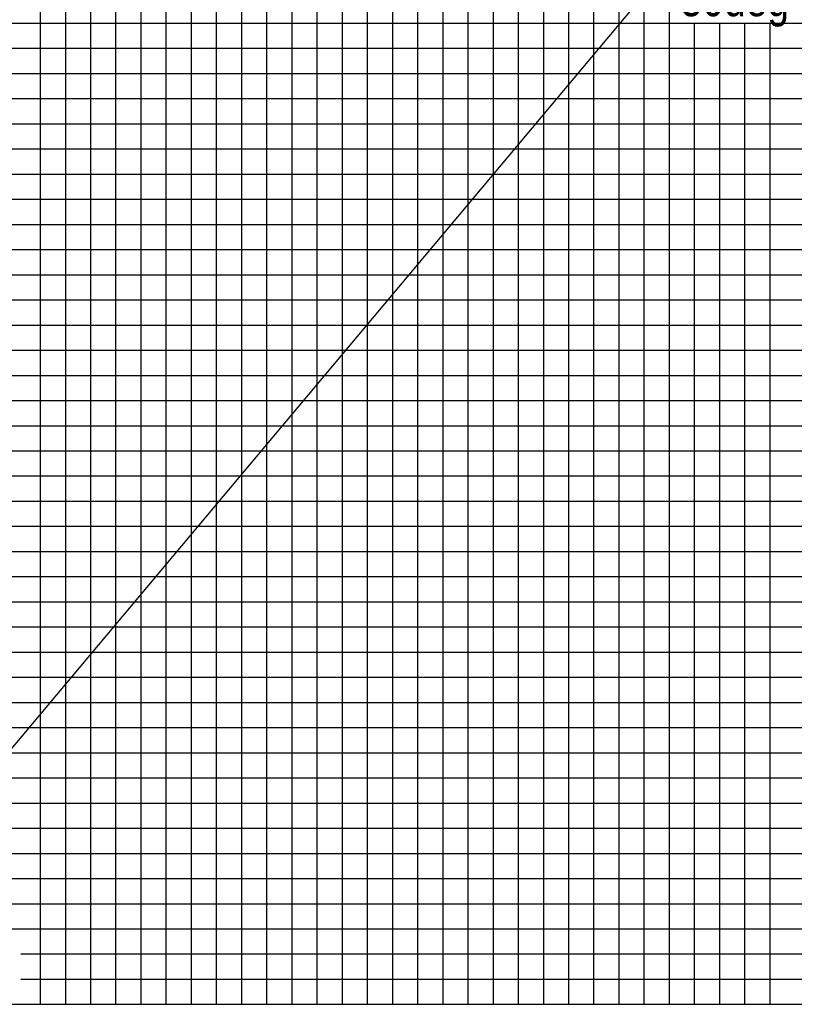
# Model space of a CAD drawing. Extents: x -435160 to 60202, y -141577 to 51651.
# Tile 7 of 41: x -414197 to -383407, y -118169 to -79031. Entities that reach past the tile are written whole.
import ezdxf

# ---------------------------------------------------------------- set-up
doc = ezdxf.new("R2010")
doc.units = 0
doc.layers.get('0').update_dxf_attribs({"linetype": 'CONTINUOUS'})

msp = doc.modelspace()

# ---------------------------------------------------------------- linework, layer by layer
at = {"color": 252, "linetype": 'Continuous'}
for p, q in [((-388368.990815, -118168.790641), (-388368.990815, 10578.269131)), ((-390368.990815, -118168.790641), (-390368.990815, 3808.573947)), ((-391368.990815, -118168.790641), (-391368.990815, 730.881332)), ((-392368.990815, -118168.790641), (-392368.990815, -2346.686679)), ((-393368.990815, -118168.790641), (-393368.990815, -5424.379293)), ((-394368.990815, -118168.790641), (-394368.990815, -8502.071908)), ((-395368.990815, -118168.790641), (-395368.990815, -11803.698313)), ((-396368.990815, -118168.790641), (-396368.990815, -15139.311601)), ((-397368.990815, -118168.790641), (-397368.990815, -18402.907858)), ((-398368.990815, -118168.790641), (-398368.990815, -21480.600473)), ((-400368.990815, -118168.790641), (-400368.990815, -27636.094337)), ((-401368.990815, -118168.790641), (-401368.990815, -30713.786952)), ((-402368.990815, -118168.790641), (-402368.990815, -33791.479567)), ((-403368.990815, -118168.790641), (-403368.990815, -36869.215585)), ((-404368.990815, -118168.790641), (-404368.990815, -39946.9082)), ((-405368.990815, -118168.790641), (-405368.990815, -43024.600815)), ((-406368.990815, -118168.790641), (-406368.990815, -46102.195582)), ((-407368.990815, -118168.790641), (-407368.990815, -49179.888197)), ((-408368.990815, -118168.790641), (-408368.990815, -52257.553313)), ((-410368.990815, -118168.790641), (-410368.990815, -58227.406095)), ((-411368.990815, -118168.790641), (-411368.990815, -60439.494972)), ((-412368.990815, -118168.790641), (-412368.990815, -62651.583849)), ((-413368.990815, -118168.790641), (-413368.990815, -66888.466755)), ((-415094.881391, -79168.790641), (-309368.990815, -79168.790641)), ((-387368.990815, -118168.790641), (-387368.990815, -79168.790641)), ((-386368.990815, -118168.790641), (-386368.990815, -79168.790641)), ((-385368.990815, -118168.790641), (-385368.990815, -79168.790641)), ((-384368.990815, -118168.790641), (-384368.990815, -79168.790641)), ((-415235.422217, -80168.790641), (-309368.990815, -80168.790641)), ((-415375.963044, -81168.790641), (-309368.990815, -81168.790641)), ((-415516.503871, -82168.790641), (-309368.990815, -82168.790641)), ((-415657.044697, -83168.790641), (-309368.990815, -83168.790641)), ((-415797.585524, -84168.790641), (-309368.990815, -84168.790641)), ((-415938.12635, -85168.790641), (-309368.990815, -85168.790641)), ((-416078.667177, -86168.790641), (-309368.990815, -86168.790641)), ((-416219.208003, -87168.790641), (-309368.990815, -87168.790641)), ((-416500.289656, -89168.790641), (-309368.990815, -89168.790641)), ((-416605.149386, -90168.790641), (-309368.990815, -90168.790641)), ((-416990.387369, -91168.790641), (-309368.990815, -91168.790641)), ((-417013.788468, -92168.790641), (-309368.990815, -92168.790641)), ((-417154.329302, -93168.790641), (-309368.990815, -93168.790641)), ((-417294.870137, -94168.790641), (-309368.990815, -94168.790641)), ((-417435.410972, -95168.790641), (-309368.990815, -95168.790641)), ((-417575.951806, -96168.790641), (-309368.990815, -96168.790641)), ((-417716.492641, -97168.790641), (-309368.990815, -97168.790641)), ((-417997.57431, -99168.790641), (-309368.990815, -99168.790641)), ((-418138.115145, -100168.790641), (-309368.990815, -100168.790641)), ((-418232.204154, -101168.790641), (-309368.990815, -101168.790641)), ((-418315.472214, -102168.790641), (-309368.990815, -102168.790641)), ((-418456.013049, -103168.790641), (-309368.990815, -103168.790641)), ((-418596.553883, -104168.790641), (-309368.990815, -104168.790641)), ((-418541.183761, -105168.790641), (-309368.990815, -105168.790641)), ((-418454.822783, -106168.790641), (-309368.990815, -106168.790641)), ((-418412.913508, -107168.790641), (-309368.990815, -107168.790641)), ((-418329.094957, -109168.790641), (-309368.990815, -109168.790641)), ((-418287.185681, -110168.790641), (-309368.990815, -110168.790641)), ((-418203.231719, -111168.790641), (-309368.990815, -111168.790641)), ((-418161.322444, -112168.790641), (-309368.990815, -112168.790641)), ((-418119.413168, -113168.790641), (-309368.990815, -113168.790641)), ((-416101.545603, -114168.790641), (-309368.990815, -114168.790641)), ((-415764.198702, -115168.790641), (-309368.990815, -115168.790641)), ((-414145.22347, -116168.790641), (-309368.990815, -116168.790641)), ((-414145.22347, -117168.790641), (-309368.990815, -117168.790641))]:
    msp.add_line(p, q, dxfattribs=at)
at = {"color": 14, "linetype": 'Continuous'}
for p, q in [((-389368.990815, -118168.790641), (-389368.990815, 6886.266562)), ((-399368.990815, -118168.790641), (-399368.990815, -24558.401723)), ((-409368.990815, -118168.790641), (-409368.990815, -55335.240599)), ((-416359.74883, -88168.790641), (-309368.990815, -88168.790641)), ((-417857.033476, -98168.790641), (-309368.990815, -98168.790641)), ((-418371.004232, -108168.790641), (-309368.990815, -108168.790641)), ((-419368.990815, -118168.790641), (-309368.990815, -118168.790641))]:
    msp.add_line(p, q, dxfattribs=at)
at = {"color": 151, "linetype": 'Continuous'}
msp.add_line((-387090.533273, -75295.917899), (-417698.825284, -111773.46001), dxfattribs=at)
at = {"color": 255, "linetype": 'Continuous'}
msp.add_line((-419368.990815, -118168.790641), (-309368.990815, -118168.790641), dxfattribs=at)
at = {"color": 151, "linetype": 'Continuous'}
for centre in [(-421268.990815, -113974.66225), (-421268.990815, -118104.994314)]:
    msp.add_arc(centre, 78395.387381, 23.48768, 77.423857, dxfattribs=at)

# ---------------------------------------------------------------- texts
at = {"color": 7, "linetype": 'Continuous', "insert": (-387921.942018, -77493.757314), "char_height": 1400, "attachment_point": 1}
msp.add_mtext('\\W0.827255;\\A1;50deg', dxfattribs=at)

doc.saveas('drawing.dxf')
